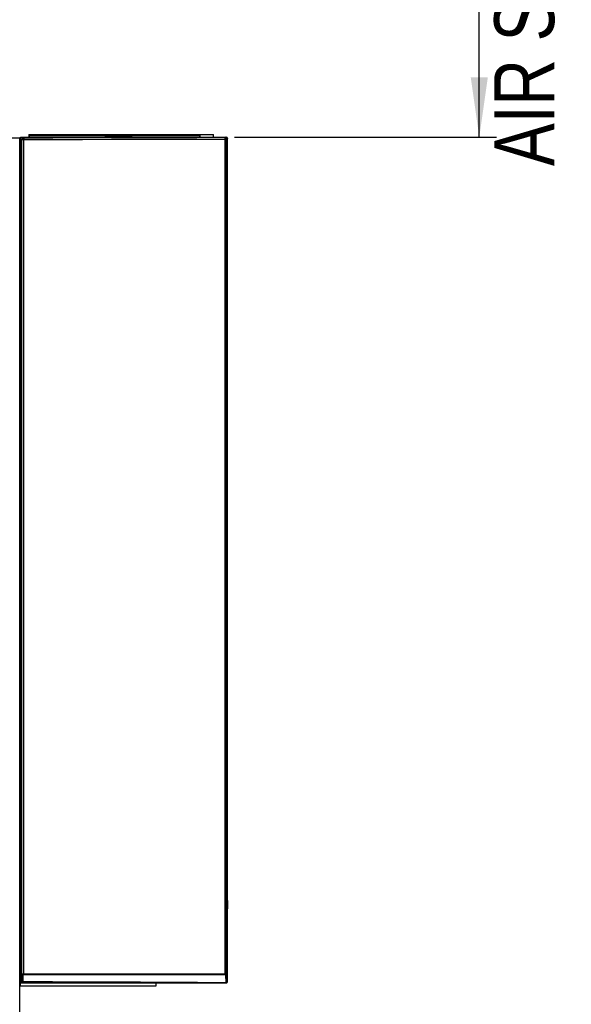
# Model space of a CAD drawing. Extents: x 0 to 420, y 0 to 297.
# Tile 13 of 41: x 81 to 113, y 149 to 207. Entities that reach past the tile are written whole.
import ezdxf

# ---------------------------------------------------------------- set-up
doc = ezdxf.new("R2010")
doc.units = 0
doc.header["$LTSCALE"] = 23.1
doc.layers.get('0').update_dxf_attribs({"linetype": 'CONTINUOUS'})
doc.styles.get("Standard").update_dxf_attribs({"font": 'txt', "width": 0.8})
doc.dimstyles.get("Standard").update_dxf_attribs({"dimtxt": 2.5, "dimasz": 2.5, "dimexe": 1.25, "dimexo": 0.625, "dimtad": 1, "dimcen": 2.5, "dimazin": 3, "dimtfac": 1, "dimtmove": 0, "dimatfit": 3})

# ---------------------------------------------------------------- blocks, each defined once
blk = doc.blocks.new('_FILLED')
at = {"color": 0, "linetype": 'BYBLOCK'}
blk.add_solid([(0, 0), (-1, 0.143), (-1, -0.143)], dxfattribs=at)
blk = doc.blocks.new('*D1')
at = {"color": 2, "linetype": 'CONTINUOUS'}
for p, q in [((96.863, 239.777), (108.991, 239.777)), ((107.991, 239.777), (107.991, 219.739)), ((107.991, 199.7), (107.991, 219.739)), ((93.694, 199.7), (108.991, 199.7))]:
    blk.add_line(p, q, dxfattribs=at)
at = {"color": 2, "linetype": 'CONTINUOUS', "xscale": 3.5, "yscale": 3.5, "zscale": 3.5}
for p, rotation in [((107.991, 239.777), 90), ((107.991, 199.7), 270)]:
    blk.add_blockref('_FILLED', p, dxfattribs=dict(at, rotation=rotation))
at = {"color": 5, "linetype": 'CONTINUOUS', "width": 0.8}
for s, p in [('AIR SPACE OUTLET', (112.366, 198.013)), ('200', (107.116, 223.213)), (' MIN ', (107.116, 209.213))]:
    blk.add_text(s, height=3.5, rotation=90, dxfattribs=at).set_placement(p)

msp = doc.modelspace()

# ---------------------------------------------------------------- linework, layer by layer
at = {"color": 7, "linetype": 'CONTINUOUS'}
for p, q in [((66.368, 199.66), (81.162, 199.66)), ((81.162, 129.765), (81.162, 199.66)), ((81.194, 150.1), (81.194, 199.7)), ((81.194, 199.7), (93.22, 199.7)), ((81.194, 199.693), (81.384, 199.693)), ((81.284, 150.3), (81.284, 199.593)), ((81.68, 199.825), (81.68, 199.724)), ((81.705, 199.85), (92.455, 199.85)), ((86.13, 199.699), (86.13, 199.687)), ((87.73, 199.699), (86.13, 199.699)), ((86.13, 199.687), (87.73, 199.687)), ((87.73, 199.687), (87.73, 199.699)), ((91.68, 199.826), (91.68, 199.7)), ((92.48, 199.7), (92.48, 199.825)), ((93.28, 150.36), (93.28, 199.64)), ((81.162, 195.5), (81.194, 195.5)), ((81.162, 157.3), (81.194, 157.3)), ((93.28, 155.1), (93.245, 153.1)), ((93.245, 150.9), (93.245, 153.1)), ((93.237, 150.9), (93.245, 150.9)), ((93.237, 150.36), (93.237, 150.9)), ((93.24, 150.3), (93.24, 150.9)), ((81.194, 150.3), (93.24, 150.3)), ((81.649, 150.346), (81.656, 150.346)), ((81.656, 150.346), (81.664, 150.346)), ((81.664, 150.346), (81.674, 150.347)), ((81.674, 150.347), (81.692, 150.347)), ((81.692, 150.347), (81.714, 150.348)), ((81.714, 150.348), (81.75, 150.349)), ((81.75, 150.349), (81.807, 150.349)), ((81.807, 150.349), (81.893, 150.35)), ((81.893, 150.35), (81.995, 150.351)), ((81.995, 150.351), (82.11, 150.351)), ((81.996, 150.3), (81.996, 150.351)), ((82.483, 150.3), (82.483, 150.35)), ((89.094, 150.3), (89.094, 150.1)), ((92.483, 150.3), (92.483, 150.304)), ((92.828, 150.302), (92.828, 150.301)), ((93.177, 150.301), (92.828, 150.301)), ((93.177, 150.301), (93.176, 150.301)), ((89.094, 150.1), (81.194, 150.1))]:
    msp.add_line(p, q, dxfattribs=at)
at = {"color": 9, "linetype": 'CONTINUOUS'}
for p, q in [((81.384, 199.645), (81.384, 199.693)), ((81.68, 199.79), (91.68, 199.79)), ((81.705, 199.724), (81.68, 199.724)), ((81.705, 199.85), (81.705, 199.724)), ((91.656, 199.85), (91.656, 199.7)), ((93.18, 199.7), (93.121, 199.671)), ((93.22, 199.692), (93.22, 199.7)), ((93.28, 199.6), (93.221, 199.571)), ((93.28, 199.64), (93.271, 199.64)), ((83.113, 199.547), (81.284, 199.545)), ((81.398, 150.828), (81.398, 199.545)), ((93.221, 199.571), (91.52, 199.566)), ((93.156, 150.828), (93.156, 199.571)), ((93.221, 150.807), (93.221, 199.571)), ((81.349, 150.374), (81.349, 150.744)), ((81.395, 150.782), (93.149, 150.782)), ((81.398, 150.828), (93.156, 150.828)), ((93.175, 150.761), (93.185, 150.32)), ((93.221, 150.807), (93.231, 150.366)), ((81.344, 150.3), (81.344, 150.36)), ((81.624, 150.343), (81.624, 150.3)), ((81.648, 150.346), (81.646, 150.345)), ((81.656, 150.346), (81.648, 150.346)), ((81.692, 150.347), (81.689, 150.347)), ((81.75, 150.349), (81.749, 150.349)), ((81.807, 150.349), (81.785, 150.349)), ((81.893, 150.35), (81.867, 150.35)), ((81.995, 150.351), (81.977, 150.351)), ((82.11, 150.351), (82.106, 150.351)), ((82.155, 150.351), (82.155, 150.351)), ((83.964, 150.345), (83.711, 150.346)), ((91.341, 150.312), (91.118, 150.313)), ((92.828, 150.302), (91.341, 150.312)), ((91.529, 150.317), (93.171, 150.306)), ((93.171, 150.306), (93.176, 150.301)), ((93.231, 150.366), (93.237, 150.36)), ((93.24, 150.36), (93.28, 150.36))]:
    msp.add_line(p, q, dxfattribs=at)
at = {"color": 7, "linetype": 'CONTINUOUS'}
for points in [[(81.284, 199.593), (81.285, 199.608), (81.289, 199.623), (81.295, 199.638), (81.303, 199.651), (81.313, 199.663), (81.325, 199.673), (81.338, 199.682), (81.353, 199.688), (81.368, 199.691), (81.384, 199.693)], [(81.284, 199.545), (81.285, 199.561), (81.289, 199.576), (81.295, 199.59), (81.303, 199.604), (81.313, 199.616), (81.325, 199.626), (81.338, 199.634), (81.353, 199.64), (81.368, 199.644), (81.384, 199.645)], [(81.705, 199.724), (81.698, 199.717), (81.69, 199.711), (81.683, 199.706), (81.676, 199.703), (81.669, 199.701), (81.663, 199.7)], [(93.18, 199.7), (93.196, 199.699), (93.211, 199.695), (93.225, 199.689), (93.239, 199.681), (93.251, 199.671), (93.261, 199.659), (93.269, 199.646), (93.275, 199.631), (93.279, 199.616), (93.28, 199.6)], [(81.344, 150.36), (81.332, 150.361), (81.321, 150.364), (81.311, 150.37), (81.301, 150.377), (81.294, 150.387), (81.288, 150.397), (81.285, 150.408), (81.284, 150.42)], [(81.344, 150.3), (81.332, 150.301), (81.321, 150.305), (81.311, 150.31), (81.301, 150.318), (81.294, 150.327), (81.288, 150.337), (81.285, 150.349), (81.284, 150.36)], [(81.682, 150.347), (81.679, 150.337), (81.674, 150.327), (81.666, 150.318), (81.657, 150.31), (81.647, 150.305), (81.636, 150.301), (81.624, 150.3)], [(81.636, 150.345), (81.636, 150.345), (81.636, 150.345), (81.637, 150.345), (81.638, 150.345), (81.639, 150.345), (81.641, 150.345), (81.643, 150.345), (81.646, 150.345), (81.649, 150.346)], [(82.11, 150.351), (83.964, 150.345), (85.775, 150.339), (87.573, 150.331), (89.354, 150.323), (91.118, 150.313), (92.828, 150.302)], [(93.237, 150.36), (93.236, 150.35), (93.234, 150.341), (93.23, 150.333), (93.226, 150.326), (93.221, 150.32), (93.215, 150.314), (93.209, 150.31), (93.203, 150.307), (93.196, 150.304), (93.189, 150.303), (93.183, 150.302), (93.177, 150.301)]]:
    msp.add_lwpolyline(points, dxfattribs=at)
at = {"color": 9, "linetype": 'CONTINUOUS'}
for points in [[(93.121, 199.671), (91.488, 199.666), (89.838, 199.661), (88.172, 199.657), (86.491, 199.653), (84.799, 199.65), (83.096, 199.647), (81.384, 199.645)], [(81.384, 199.645), (81.386, 199.644), (81.388, 199.64), (81.39, 199.634), (81.392, 199.626), (81.394, 199.615), (81.395, 199.603), (81.396, 199.59), (81.397, 199.576), (81.398, 199.561), (81.398, 199.545)], [(93.156, 199.571), (93.156, 199.587), (93.154, 199.602), (93.152, 199.616), (93.149, 199.629), (93.146, 199.641), (93.142, 199.651), (93.137, 199.66), (93.132, 199.666), (93.127, 199.67), (93.121, 199.671)], [(93.121, 199.671), (93.137, 199.67), (93.152, 199.666), (93.167, 199.66), (93.18, 199.652), (93.192, 199.642), (93.202, 199.63), (93.21, 199.616), (93.216, 199.602), (93.22, 199.587), (93.221, 199.571)], [(91.52, 199.566), (89.867, 199.561), (88.197, 199.557), (86.514, 199.553), (84.819, 199.55), (83.113, 199.547)], [(81.284, 150.79), (81.285, 150.796), (81.289, 150.801), (81.295, 150.806), (81.303, 150.811), (81.314, 150.815), (81.326, 150.819), (81.339, 150.822), (81.353, 150.825), (81.368, 150.827), (81.383, 150.828), (81.398, 150.828)], [(81.284, 150.79), (81.285, 150.781), (81.289, 150.772), (81.295, 150.763), (81.303, 150.756), (81.313, 150.751), (81.325, 150.747), (81.337, 150.744), (81.349, 150.744)], [(81.349, 150.744), (81.35, 150.75), (81.351, 150.755), (81.354, 150.76), (81.357, 150.765), (81.361, 150.769), (81.366, 150.773), (81.371, 150.776), (81.377, 150.779), (81.383, 150.781), (81.389, 150.782), (81.395, 150.782)], [(81.398, 150.828), (81.398, 150.815), (81.397, 150.803), (81.396, 150.792), (81.395, 150.782)], [(93.156, 150.828), (93.156, 150.815), (93.154, 150.803), (93.152, 150.792), (93.149, 150.782)], [(93.149, 150.782), (93.154, 150.782), (93.159, 150.781), (93.163, 150.779), (93.167, 150.777), (93.17, 150.774), (93.173, 150.77), (93.174, 150.766), (93.175, 150.761)], [(93.156, 150.828), (93.169, 150.828), (93.182, 150.827), (93.193, 150.825), (93.202, 150.823), (93.21, 150.82), (93.216, 150.816), (93.22, 150.812), (93.221, 150.807)], [(93.221, 150.807), (93.22, 150.798), (93.217, 150.79), (93.211, 150.782), (93.204, 150.774), (93.196, 150.769), (93.186, 150.764), (93.175, 150.761)], [(81.284, 150.42), (81.285, 150.41), (81.289, 150.401), (81.295, 150.393), (81.303, 150.386), (81.313, 150.38), (81.325, 150.376), (81.337, 150.374), (81.349, 150.374)], [(81.349, 150.374), (81.348, 150.366), (81.346, 150.362), (81.344, 150.36)], [(81.344, 150.36), (83.071, 150.355), (84.789, 150.349), (86.496, 150.343), (88.19, 150.335), (89.868, 150.326), (91.529, 150.317)], [(81.349, 150.374), (83.078, 150.369), (84.797, 150.363), (86.505, 150.356), (88.2, 150.349), (89.879, 150.34), (91.542, 150.331), (93.185, 150.32)], [(81.643, 150.345), (81.634, 150.345), (81.627, 150.344), (81.624, 150.343)], [(81.638, 150.345), (81.636, 150.344), (81.624, 150.343)], [(81.674, 150.347), (81.666, 150.346), (81.664, 150.346)], [(93.231, 150.366), (93.23, 150.354), (93.227, 150.343), (93.221, 150.333), (93.214, 150.324), (93.205, 150.316), (93.194, 150.311), (93.183, 150.307), (93.171, 150.306)], [(93.171, 150.306), (93.176, 150.308), (93.181, 150.313), (93.185, 150.32)], [(93.185, 150.32), (93.196, 150.323), (93.206, 150.327), (93.214, 150.333), (93.221, 150.34), (93.227, 150.348), (93.23, 150.357), (93.231, 150.366)]]:
    msp.add_lwpolyline(points, dxfattribs=at)
at = {"color": 7, "linetype": 'CONTINUOUS'}
for centre, radius, start, end in [((81.656, 199.724), 0.024, 282.85714, 360), ((81.705, 199.825), 0.025, 90, 180), ((91.656, 199.826), 0.024, 0, 90), ((91.704, 199.724), 0.024, 195.23316, 257.14286), ((92.455, 199.825), 0.025, 0, 90), ((93.22, 199.64), 0.06, 0, 90), ((93.22, 150.36), 0.06, 289.53885, 360)]:
    msp.add_arc(centre, radius, start, end, dxfattribs=at)

# ---------------------------------------------------------------- dimensions: what is measured, and where the dimension line sits
at = {"color": 2, "linetype": 'CONTINUOUS'}
dim = msp.add_linear_dim(base=(107.991, 199.7), p1=(96.863, 239.777), p2=(93.694, 199.7), angle=270, dimstyle='Standard', dxfattribs=at)
dim.commit()
dim.dimension.update_dxf_attribs({"geometry": '*D1', "text_midpoint": (107.991, 220.413), "dimtype": 128})

doc.saveas('drawing.dxf')
